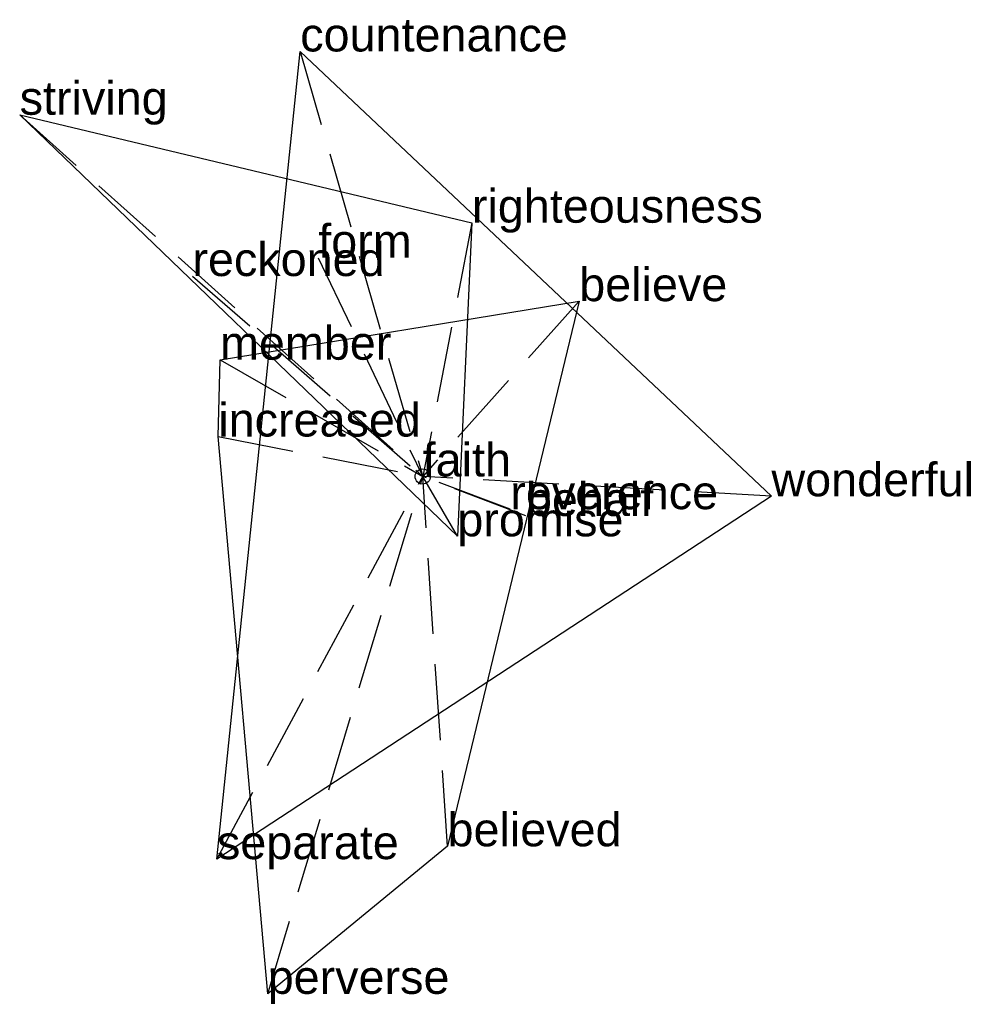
# Model space of a CAD drawing. Extents: x -1.33 to 1.86, y -1.74 to 1.5.
import ezdxf

# ---------------------------------------------------------------- set-up
doc = ezdxf.new("R2010")
doc.units = 0
doc.linetypes.add('DASHED2', pattern=[0.3, 0.25, -0.05])
for name, color, linetype in [('TEXT_nt', 1, 'CONTINUOUS'), ('TEXT_ot', 1, 'CONTINUOUS'), ('TEXT_q', 1, 'CONTINUOUS')]:
    doc.layers.add(name, color=color, linetype=linetype)
doc.styles.get("Standard").update_dxf_attribs({"font": 'arial.ttf'})

# ---------------------------------------------------------------- blocks, each defined once
blk = doc.blocks.new('ot-faith')
at = {"layer": 'LINES_ot', "linetype": 'DASHED2'}
for p in [(-0.4028, 1.3975), (-0.6766, -1.2584), (0, 0), (0.3395, -0.1298), (1.1469, -0.0651), (0.2882, -0.1076)]:
    blk.add_line(p, (0, 0), dxfattribs=at)
at = {"layer": 'ORIGIN_ot'}
blk.add_circle((0, 0), 0.025, dxfattribs=at)
at = {"layer": 'TEXT_ot'}
for s, p in [('countenance', (-0.4028, 1.3975)), ('faith', (0, 0)), ('wonderful', (1.1469, -0.0651)), ('reverence', (0.2882, -0.1076)), ('behalf', (0.3395, -0.1298)), ('separate', (-0.6766, -1.2584))]:
    blk.add_text(s, height=0.11, dxfattribs=at).set_placement(p)
blk = doc.blocks.new('nt-faith')
at = {"layer": 'LINES_nt', "linetype": 'DASHED2'}
for p in [(-1.3254, 1.1894), (0.1618, 0.8344), (-0.3436, 0.719), (-0.7574, 0.659), (0, 0), (0.1139, -0.1968)]:
    blk.add_line(p, (0, 0), dxfattribs=at)
at = {"layer": 'ORIGIN_nt'}
blk.add_circle((0, 0), 0.025, dxfattribs=at)
at = {"layer": 'TEXT_nt'}
for s, p in [('striving', (-1.3254, 1.1894)), ('righteousness', (0.1618, 0.8344)), ('form', (-0.3436, 0.719)), ('reckoned', (-0.7574, 0.659)), ('faith', (0, 0)), ('promise', (0.1139, -0.1968))]:
    blk.add_text(s, height=0.11, dxfattribs=at).set_placement(p)
blk = doc.blocks.new('q-faith')
at = {"layer": 'LINES_q', "linetype": 'DASHED2'}
for p in [(0.5148, 0.5764), (-0.6666, 0.3839), (-0.6723, 0.1313), (-0.5098, -1.7014), (0, 0), (0.0817, -1.2161)]:
    blk.add_line(p, (0, 0), dxfattribs=at)
at = {"layer": 'ORIGIN_q'}
blk.add_circle((0, 0), 0.025, dxfattribs=at)
at = {"layer": 'TEXT_q'}
for s, p in [('believe', (0.5148, 0.5764)), ('member', (-0.6666, 0.3839)), ('increased', (-0.6723, 0.1313)), ('faith', (0, 0)), ('believed', (0.0817, -1.2161)), ('perverse', (-0.5098, -1.7014))]:
    blk.add_text(s, height=0.11, dxfattribs=at).set_placement(p)

msp = doc.modelspace()

# ---------------------------------------------------------------- linework, layer by layer
at = {"layer": 'OUTLINE_nt', "linetype": 'CONTINUOUS'}
msp.add_polyline3d([(0.1139, -0.1968, 0), (-1.3254, 1.1894, 0), (0.1618, 0.8344, 0), (0.1139, -0.1968, 0)], close=True, dxfattribs=at)
at = {"layer": 'OUTLINE_ot', "linetype": 'CONTINUOUS'}
msp.add_polyline3d([(-0.6766, -1.2584, 0), (-0.4028, 1.3975, 0), (1.1469, -0.0651, 0), (-0.6766, -1.2584, 0)], close=True, dxfattribs=at)
at = {"layer": 'OUTLINE_q', "linetype": 'CONTINUOUS'}
msp.add_polyline3d([(-0.5098, -1.7014, 0), (-0.6723, 0.1313, 0), (-0.6666, 0.3839, 0), (0.5148, 0.5764, 0), (0.0817, -1.2161, 0), (-0.5098, -1.7014, 0)], close=True, dxfattribs=at)

# ---------------------------------------------------------------- block references
for name in ['ot-faith', 'nt-faith', 'q-faith']:
    msp.add_blockref(name, (0, 0))

doc.saveas('drawing.dxf')
